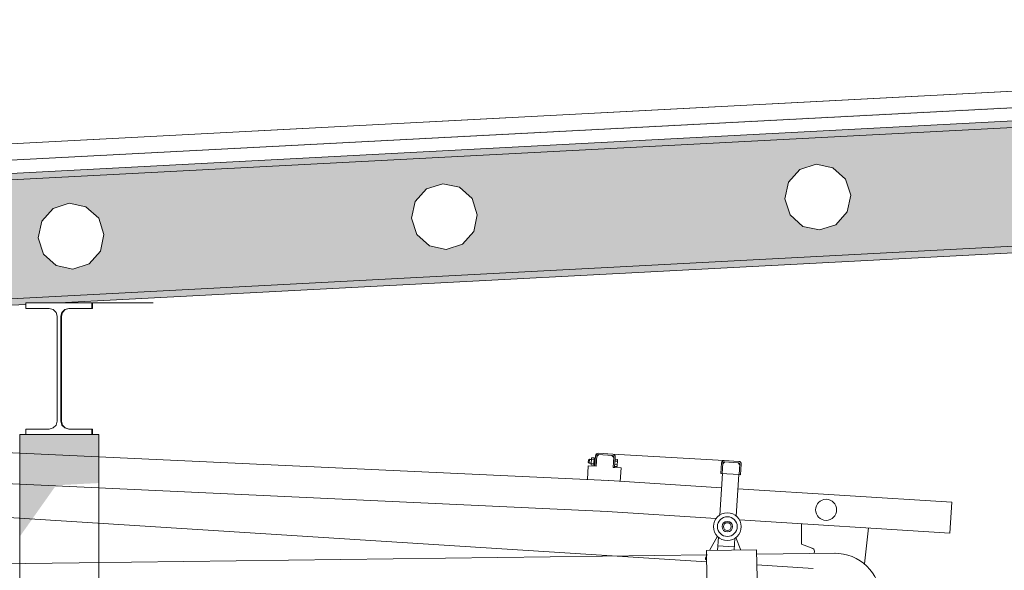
# Model space of a CAD drawing. Header units: metres. Extents: x -52 to 321, y -8 to 26.
# Tile 137 of 256: x 292.456 to 293.95, y 2.456 to 3.291. Entities that reach past the tile are written whole.
import ezdxf

# ---------------------------------------------------------------- set-up
doc = ezdxf.new("R2010")
doc.units = ezdxf.units.M
doc.header["$MEASUREMENT"] = 0
for name, color, linetype in [('10 Stütze', 7, 'Continuous'), ('30 Dachaufbau', 7, 'Continuous'), ('30 Dachstuhl', 7, 'Continuous'), ('70 Kanal', 7, 'Continuous'), ('94 Genehmigungsplanung Bemaßung', 7, 'Continuous')]:
    doc.layers.add(name, color=color, linetype=linetype)
doc.styles.add('ERSTELLTER_STIL_2', font='arial.ttf')
doc.dimstyles.new('ERSTELLTER_STIL__3', dxfattribs={"dimtxt": 0.25, "dimasz": 0.19, "dimexe": 0.18, "dimexo": 0.1, "dimgap": 0, "dimtad": 1, "dimzin": 0, "dimdsep": 46, "dimtxsty": 'ERSTELLTER_STIL_2', "dimblk": 'ARROWHEAD_6', "dimblk1": 'ARROWHEAD_6', "dimblk2": 'ARROWHEAD_6', "dimcen": 0.09, "dimclrd": 7, "dimclre": 7, "dimclrt": 7, "dimazin": 0, "dimtfac": 1, "dimtdec": 4, "dimtmove": 0, "dimatfit": 3, "dimfxl": 1, "dimtolj": 1, "dimtzin": 0, "dimarcsym": 0})

# ---------------------------------------------------------------- blocks, each defined once
blk = doc.blocks.new('*D56', base_point=(33626.1154, -0.0027))
at = {"layer": '94 Genehmigungsplanung Bemaßung', "color": 7, "linetype": 'Continuous', "lineweight": 13}
for p, q in [((294.5046, 2.8619), (294.5046, 3.0119)), ((294.6046, 2.7619), (294.4046, 2.9619)), ((294.6921, 2.8619), (294.3171, 2.8619)), ((294.5046, -0.0381), (294.5046, 2.8619)), ((294.4046, 0.0619), (294.6046, -0.1381)), ((294.6921, -0.0381), (294.3171, -0.0381)), ((294.5046, -0.1881), (294.5046, -0.0381))]:
    blk.add_line(p, q, dxfattribs=at)
at = {"layer": '94 Genehmigungsplanung Bemaßung', "color": 7, "lineweight": 13, "insert": (294.4546, 1.0783), "char_height": 0.25, "attachment_point": 7, "rotation": 90, "style": 'ERSTELLTER_STIL_2'}
blk.add_mtext('\\A1;{\\pql;\\fArial|b0|i0|c0|p0;\\W1.000000;2,90}', dxfattribs=at)
blk = doc.blocks.new('ARROWHEAD_6')
at = {"color": 0, "linetype": 'Continuous', "lineweight": 0}
for p, q in [((-0.5, -0.5), (0.5, 0.5)), ((0, 0), (-1, 0))]:
    blk.add_line(p, q, dxfattribs=at)
blk = doc.blocks.new('*D57', base_point=(33626.1154, -0.0027))
at = {"layer": '94 Genehmigungsplanung Bemaßung', "color": 7, "linetype": 'Continuous', "lineweight": 13}
for p, q in [((296.5131, 3.0852), (296.5131, 3.2352)), ((296.6131, 2.9852), (296.4131, 3.1852)), ((296.7006, 3.0852), (296.3256, 3.0852)), ((296.5131, -0.0381), (296.5131, 3.0852)), ((296.4131, 0.0619), (296.6131, -0.1381)), ((296.7006, -0.0381), (296.3256, -0.0381)), ((296.5131, -0.1881), (296.5131, -0.0381))]:
    blk.add_line(p, q, dxfattribs=at)
at = {"layer": '94 Genehmigungsplanung Bemaßung', "color": 7, "lineweight": 13, "insert": (296.523, 1.127), "char_height": 0.25, "attachment_point": 7, "rotation": 90, "style": 'ERSTELLTER_STIL_2'}
blk.add_mtext('\\A1;{\\pql;\\fArial|b0|i0|c0|p0;\\W1.000000;3,12\\fArial|b0|i0|c0|p0;\\W1.000000;\\A1{\\H.66x;\\S5^  ;}}', dxfattribs=at)

msp = doc.modelspace()

# ---------------------------------------------------------------- hatches: boundary and pattern name
at = {"layer": '10 Stütze', "linetype": 'Continuous', "lineweight": 0, "true_color": 0x000000}
msp.add_hatch(color=18, dxfattribs=at).paths.add_polyline_path([(292.4561, 2.6619), (292.4561, 2.507), (292.5113, 2.585), (292.5761, 2.5884), (292.5761, 2.6619)])
at = {"layer": '30 Dachstuhl', "linetype": 'Continuous', "lineweight": 0, "true_color": 0x000000}
for points in [[(292.0175, 3.057), (292.0176, 3.0558), (297.0107, 3.3175), (297.0107, 3.3186)], [(292.0173, 3.026), (297.0161, 3.288), (297.0161, 3.2977), (292.0184, 3.0358), (292.0184, 3.0361), (292.0173, 3.036)], [(292.0173, 2.8358), (292.4656, 2.8593), (292.4656, 2.8619), (292.5161, 2.8619), (297.0161, 3.0977), (297.0161, 3.1078), (292.0173, 2.8458)], [(292.5656, 2.8619), (292.5656, 2.8534), (292.5665, 2.8534), (292.5665, 2.8619)], [(292.52, 2.8474), (292.5192, 2.8445), (292.5184, 2.8414), (292.5193, 2.8414), (292.5209, 2.8474)], [(292.5184, 2.8414), (292.5184, 2.8364), (292.5184, 2.7867), (292.5184, 2.7867), (292.5184, 2.6824), (292.5193, 2.6824), (292.5193, 2.8414)], [(292.52, 2.8474), (292.5209, 2.8474), (292.5253, 2.8518), (292.5244, 2.8518)], [(292.5304, 2.8534), (292.5244, 2.8518), (292.5253, 2.8518), (292.5313, 2.8534)], [(292.5184, 2.6824), (292.52, 2.6764), (292.5209, 2.6764), (292.5193, 2.6824)], [(292.52, 2.6764), (292.5244, 2.672), (292.5253, 2.672), (292.5209, 2.6764)], [(292.5244, 2.672), (292.5304, 2.6704), (292.5313, 2.6704), (292.5253, 2.672)], [(292.5656, 2.6704), (292.5656, 2.6619), (292.5665, 2.6619), (292.5665, 2.6704)]]:
    msp.add_hatch(color=18, dxfattribs=at).paths.add_polyline_path(points)
h = msp.add_hatch(color=18, dxfattribs=at)
h.paths.add_polyline_path([(292.0173, 2.8458), (297.0161, 3.1078), (297.0161, 3.288), (292.0173, 3.026)])
h.paths.add_polyline_path([(292.4841, 2.9604), (292.4895, 2.9857), (292.5068, 3.0049), (292.5314, 3.0129), (292.5567, 3.0075), (292.576, 2.9902), (292.584, 2.9656), (292.5786, 2.9403), (292.5613, 2.921), (292.5367, 2.9131), (292.5113, 2.9184), (292.4921, 2.9358)], flags=0)
h.paths.add_polyline_path([(293.0588, 2.9654), (293.0508, 2.9901), (293.0561, 3.0154), (293.0735, 3.0346), (293.0981, 3.0426), (293.1234, 3.0372), (293.1426, 3.0199), (293.1506, 2.9953), (293.1452, 2.97), (293.1279, 2.9507), (293.1033, 2.9427), (293.078, 2.9481)], flags=0)
h.paths.add_polyline_path([(293.6254, 2.9951), (293.6174, 3.0198), (293.6228, 3.0451), (293.6401, 3.0643), (293.6647, 3.0723), (293.69, 3.0669), (293.7093, 3.0496), (293.7173, 3.025), (293.7119, 2.9997), (293.6946, 2.9804), (293.67, 2.9724), (293.6446, 2.9778)], flags=0)
h.paths.add_polyline_path([(294.1921, 3.0248), (294.1841, 3.0495), (294.1894, 3.0748), (294.2068, 3.094), (294.2314, 3.102), (294.2567, 3.0966), (294.2759, 3.0793), (294.2839, 3.0547), (294.2785, 3.0294), (294.2612, 3.0101), (294.2366, 3.0021), (294.2113, 3.0075)], flags=0)
h.paths.add_polyline_path([(294.7507, 3.0792), (294.7561, 3.1045), (294.7734, 3.1237), (294.798, 3.1317), (294.8233, 3.1263), (294.8426, 3.109), (294.8506, 3.0844), (294.8452, 3.0591), (294.8279, 3.0398), (294.8033, 3.0318), (294.7779, 3.0372), (294.7587, 3.0545)], flags=0)
h.paths.add_polyline_path([(295.3254, 3.0842), (295.3174, 3.1089), (295.3227, 3.1342), (295.3401, 3.1534), (295.3647, 3.1614), (295.39, 3.156), (295.4092, 3.1387), (295.4172, 3.1141), (295.4119, 3.0888), (295.3945, 3.0695), (295.3699, 3.0615), (295.3446, 3.0669)], flags=0)
h.paths.add_polyline_path([(295.892, 3.1139), (295.884, 3.1385), (295.8894, 3.1639), (295.9067, 3.1831), (295.9313, 3.1911), (295.9567, 3.1857), (295.9759, 3.1684), (295.9839, 3.1438), (295.9785, 3.1185), (295.9612, 3.0992), (295.9366, 3.0912), (295.9113, 3.0966)], flags=0)
h.paths.add_polyline_path([(296.4587, 3.1436), (296.4507, 3.1682), (296.4561, 3.1936), (296.4734, 3.2128), (296.498, 3.2208), (296.5233, 3.2154), (296.5425, 3.1981), (296.5505, 3.1735), (296.5452, 3.1482), (296.5278, 3.1289), (296.5032, 3.1209), (296.4779, 3.1263)], flags=0)

# ---------------------------------------------------------------- linework, layer by layer
at = {"color": 7, "linetype": 'Continuous', "lineweight": 13}
for p, q in [((289.8487, 2.7549), (293.3497, 2.5921)), ((289.8458, 2.708), (293.3476, 2.5452)), ((289.8505, 2.6995), (293.4987, 2.469)), ((293.3319, 2.6288), (293.3351, 2.6316)), ((293.356, 2.6302), (293.3341, 2.6316)), ((293.3342, 2.6336), (293.3561, 2.6322)), ((293.3578, 2.6271), (293.355, 2.6303)), ((293.5254, 2.6227), (293.3561, 2.6323)), ((293.3193, 2.623), (293.3191, 2.6202)), ((293.3191, 2.6202), (293.3206, 2.6185)), ((293.3193, 2.623), (293.321, 2.6245)), ((293.3235, 2.6188), (293.3201, 2.619)), ((293.3238, 2.6237), (293.3204, 2.6239)), ((293.321, 2.6245), (293.3206, 2.6185)), ((293.3234, 2.6183), (293.3206, 2.6185)), ((293.3238, 2.6243), (293.321, 2.6245)), ((293.324, 2.6268), (293.3233, 2.6158)), ((293.3273, 2.6155), (293.3233, 2.6158)), ((293.3274, 2.6183), (293.3234, 2.6185)), ((293.3278, 2.6238), (293.3238, 2.624)), ((293.328, 2.6265), (293.324, 2.6268)), ((293.3273, 2.6156), (293.328, 2.6265)), ((293.328, 2.6265), (293.3273, 2.6155)), ((293.3291, 2.6154), (293.3273, 2.6156)), ((293.3277, 2.6224), (293.3294, 2.6205)), ((293.3277, 2.6217), (293.3293, 2.6198)), ((293.3297, 2.6264), (293.328, 2.6265)), ((293.329, 2.6139), (293.33, 2.6299)), ((293.3297, 2.6264), (293.3291, 2.6154)), ((293.332, 2.6298), (293.331, 2.6138)), ((293.3569, 2.6122), (293.3579, 2.6281)), ((293.3599, 2.628), (293.3589, 2.6121)), ((293.3596, 2.6245), (293.359, 2.6135)), ((293.3631, 2.616), (293.3591, 2.6163)), ((293.3635, 2.6215), (293.3595, 2.6218)), ((293.3636, 2.6243), (293.3596, 2.6245)), ((293.3636, 2.6243), (293.3629, 2.6133)), ((293.5202, 2.603), (293.5212, 2.619)), ((293.5232, 2.6188), (293.5222, 2.6029)), ((293.5231, 2.6178), (293.5263, 2.6206)), ((293.5472, 2.6193), (293.5253, 2.6207)), ((293.5254, 2.6227), (293.5473, 2.6213)), ((293.549, 2.6162), (293.5462, 2.6194)), ((293.5481, 2.6012), (293.5491, 2.6172)), ((293.5511, 2.6171), (293.5501, 2.6011)), ((293.3177, 2.5936), (293.319, 2.6146)), ((293.331, 2.6138), (293.319, 2.6146)), ((293.3589, 2.6121), (293.3569, 2.6122)), ((293.3688, 2.6114), (293.3569, 2.6122)), ((293.3629, 2.6133), (293.359, 2.6135)), ((293.3688, 2.6114), (293.3675, 2.591)), ((293.5226, 2.6029), (293.5187, 2.5399)), ((293.5202, 2.603), (293.5481, 2.6012)), ((293.5476, 2.6013), (293.5436, 2.5384)), ((293.5501, 2.6011), (293.5481, 2.6012)), ((293.3426, 2.5926), (293.5213, 2.5813)), ((293.5462, 2.5797), (293.8708, 2.5592)), ((293.8708, 2.5592), (293.8679, 2.5124)), ((293.3397, 2.5457), (293.5132, 2.5348)), ((293.5484, 2.5325), (293.8679, 2.5124)), ((293.6425, 2.5266), (293.6429, 2.4955)), ((293.5031, 2.4861), (293.5151, 2.5077)), ((293.5166, 2.5063), (293.5153, 2.4863)), ((293.5415, 2.5047), (293.5403, 2.4866)), ((293.5508, 2.4867), (293.5431, 2.5059)), ((293.5157, 2.4932), (293.5406, 2.4916)), ((293.5747, 2.4804), (293.6941, 2.482)), ((293.6586, 2.4895), (293.6429, 2.4955)), ((293.6586, 2.4895), (293.6429, 2.4955)), ((293.6621, 2.4816), (293.6623, 2.4853)), ((292.3675, 2.4649), (292.5461, 2.4672)), ((292.5461, 2.4672), (293.4995, 2.4795)), ((293.4971, 2.4751), (293.4969, 2.4722)), ((293.4969, 2.4722), (293.4987, 2.472)), ((293.4971, 2.4751), (293.4995, 2.4795)), ((293.5749, 2.4642), (293.6606, 2.4588))]:
    msp.add_line(p, q, dxfattribs=at)
msp.add_lwpolyline([(293.7444, 2.5202), (293.7381, 2.4656)], dxfattribs=at)
msp.add_lwpolyline([(293.5746, 2.487), (293.4985, 2.486), (293.499, 2.4429), (293.5752, 2.4439)], close=True, dxfattribs=at)
for centre, radius in [((293.68, 2.5477), 0.016), ((293.5301, 2.5223), 0.021), ((293.5301, 2.5223), 0.015), ((293.5301, 2.5223), 0.00799), ((293.5301, 2.5223), 0.00599)]:
    msp.add_circle(centre, radius, dxfattribs=at)
for centre, radius, start, end in [((293.334, 2.6296), 0.00399, 86.3855, 176.3855), ((293.334, 2.6296), 0.002, 86.3855, 176.3855), ((293.3559, 2.6283), 0.002, 356.3855, 86.3855), ((293.3559, 2.6283), 0.00399, 356.3855, 86.3855), ((293.5252, 2.6187), 0.00399, 86.3855, 176.3855), ((293.5252, 2.6187), 0.002, 86.3855, 176.3855), ((293.5471, 2.6173), 0.002, 356.3855, 86.3855), ((293.5471, 2.6173), 0.00399, 356.3855, 86.3855), ((293.6583, 2.4855), 0.00399, 356.3855, 86.3855), ((293.6583, 2.4855), 0.00399, 356.3855, 86.3855), ((293.6931, 2.4119), 0.0701, 1.2191, 90.5352)]:
    msp.add_arc(centre, radius, start, end, dxfattribs=at)
at = {"layer": '10 Stütze', "color": 7, "linetype": 'Continuous', "lineweight": 13}
for p, q in [((292.4561, -0.0889), (292.4561, 2.6619)), ((292.4561, 2.6619), (292.4656, 2.6619)), ((292.5656, 2.6619), (292.5761, 2.6619)), ((292.5761, -0.0866), (292.5761, 2.6619))]:
    msp.add_line(p, q, dxfattribs=at)
at = {"layer": '30 Dachaufbau', "color": 7, "linetype": 'Continuous', "lineweight": 13}
for p, q in [((292.0173, 3.0558), (297.0161, 3.3178)), ((292.0184, 3.0358), (297.0161, 3.2977))]:
    msp.add_line(p, q, dxfattribs=at)
at = {"layer": '30 Dachstuhl', "color": 7, "linetype": 'Continuous', "lineweight": 13}
for p, q in [((292.016, 3.0808), (297.0092, 3.3424)), ((292.0163, 3.0808), (297.0094, 3.3424)), ((292.0173, 3.026), (297.0161, 3.288)), ((297.0161, 3.1078), (292.0173, 2.8458)), ((292.5161, 2.8619), (297.0161, 3.0977)), ((293.6228, 3.0451), (293.6401, 3.0643)), ((293.6401, 3.0643), (293.6647, 3.0723)), ((293.6647, 3.0723), (293.6647, 3.0723)), ((293.6647, 3.0723), (293.69, 3.0669)), ((293.69, 3.0669), (293.7093, 3.0496)), ((293.7093, 3.0496), (293.7173, 3.025)), ((293.0561, 3.0154), (293.0735, 3.0346)), ((293.0735, 3.0346), (293.0981, 3.0426)), ((293.0981, 3.0426), (293.1234, 3.0372)), ((293.1234, 3.0372), (293.1426, 3.0199)), ((293.6174, 3.0198), (293.6228, 3.0451)), ((293.1426, 3.0199), (293.1506, 2.9953)), ((293.6254, 2.9951), (293.6174, 3.0198)), ((293.7173, 3.025), (293.7119, 2.9997)), ((292.4895, 2.9857), (292.5068, 3.0049)), ((292.5068, 3.0049), (292.5314, 3.0129)), ((292.5314, 3.0129), (292.5314, 3.0129)), ((292.5314, 3.0129), (292.5567, 3.0075)), ((292.5567, 3.0075), (292.576, 2.9902)), ((293.0508, 2.9901), (293.0561, 3.0154)), ((292.576, 2.9902), (292.584, 2.9656)), ((293.0588, 2.9654), (293.0508, 2.9901)), ((293.1506, 2.9953), (293.1452, 2.97)), ((293.6446, 2.9778), (293.6254, 2.9951)), ((293.7119, 2.9997), (293.6946, 2.9804)), ((292.4841, 2.9604), (292.4895, 2.9857)), ((293.6446, 2.9778), (293.6446, 2.9778)), ((293.67, 2.9724), (293.6446, 2.9778)), ((293.6946, 2.9804), (293.67, 2.9724)), ((292.4921, 2.9358), (292.4841, 2.9604)), ((292.584, 2.9656), (292.5786, 2.9403)), ((293.078, 2.9481), (293.0588, 2.9654)), ((293.1452, 2.97), (293.1279, 2.9507)), ((293.67, 2.9724), (293.67, 2.9724)), ((293.078, 2.9481), (293.078, 2.9481)), ((293.1033, 2.9427), (293.078, 2.9481)), ((293.1279, 2.9507), (293.1033, 2.9427)), ((292.5113, 2.9184), (292.4921, 2.9358)), ((292.5786, 2.9403), (292.5613, 2.921)), ((293.1033, 2.9427), (293.1033, 2.9427)), ((292.5113, 2.9184), (292.5113, 2.9184)), ((292.5367, 2.9131), (292.5113, 2.9184)), ((292.5613, 2.921), (292.5367, 2.9131)), ((292.0173, 2.8358), (292.4656, 2.8593)), ((292.4656, 2.8534), (292.4656, 2.8619)), ((292.4656, 2.8619), (292.5656, 2.8619)), ((292.5656, 2.8619), (292.5656, 2.8534)), ((292.5656, 2.8619), (292.5665, 2.8619)), ((292.5665, 2.8619), (292.5665, 2.8534)), ((292.5008, 2.8534), (292.4656, 2.8534)), ((292.5068, 2.8518), (292.5008, 2.8534)), ((292.5112, 2.8474), (292.5068, 2.8518)), ((292.5128, 2.8414), (292.5112, 2.8474)), ((292.5128, 2.6824), (292.5128, 2.8414)), ((292.52, 2.8474), (292.5184, 2.8414)), ((292.5184, 2.8414), (292.5184, 2.6824)), ((292.5209, 2.8474), (292.5193, 2.8414)), ((292.5193, 2.8414), (292.5193, 2.6824)), ((292.5244, 2.8518), (292.52, 2.8474)), ((292.5253, 2.8518), (292.5209, 2.8474)), ((292.5304, 2.8534), (292.5244, 2.8518)), ((292.5313, 2.8534), (292.5253, 2.8518)), ((292.5656, 2.8534), (292.5304, 2.8534)), ((292.5656, 2.8534), (292.5665, 2.8534)), ((292.5068, 2.672), (292.5112, 2.6764)), ((292.5112, 2.6764), (292.5128, 2.6824)), ((292.5184, 2.6824), (292.52, 2.6764)), ((292.5193, 2.6824), (292.5209, 2.6764)), ((292.52, 2.6764), (292.5244, 2.672)), ((292.5209, 2.6764), (292.5253, 2.672)), ((292.4656, 2.6619), (292.4656, 2.6704)), ((292.4656, 2.6704), (292.5008, 2.6704)), ((292.5656, 2.6619), (292.4656, 2.6619)), ((292.5008, 2.6704), (292.5068, 2.672)), ((292.5244, 2.672), (292.5304, 2.6704)), ((292.5253, 2.672), (292.5313, 2.6704)), ((292.5304, 2.6704), (292.5656, 2.6704)), ((292.5656, 2.6704), (292.5656, 2.6619)), ((292.5656, 2.6704), (292.5665, 2.6704)), ((292.5665, 2.6704), (292.5665, 2.6619))]:
    msp.add_line(p, q, dxfattribs=at)
at = {"layer": '70 Kanal', "color": 7, "linetype": 'Continuous', "lineweight": 18}
msp.add_line((292.5656, 2.8619), (292.6584, 2.8619), dxfattribs=at)

# ---------------------------------------------------------------- dimensions: what is measured, and where the dimension line sits
at = {"layer": '94 Genehmigungsplanung Bemaßung', "color": 7, "linetype": 'Continuous', "lineweight": 13}
for base, p1, p2, picture, middle in [((296.5131, 3.0852), (292.5656, -0.0381), (297.0161, 3.0852), '*D57', (296.3381, 1.7872)), ((294.5046, 2.8619), (292.5297, -0.0381), (292.5656, 2.8619), '*D56', (294.3296, 1.4019))]:
    dim = msp.add_linear_dim(base=base, p1=p1, p2=p2, angle=90, dimstyle='ERSTELLTER_STIL__3', dxfattribs=at)
    dim.commit()
    dim.dimension.update_dxf_attribs({"geometry": picture, "text_midpoint": middle, "dimtype": 160, "text_rotation": 90})

doc.saveas('drawing.dxf')
